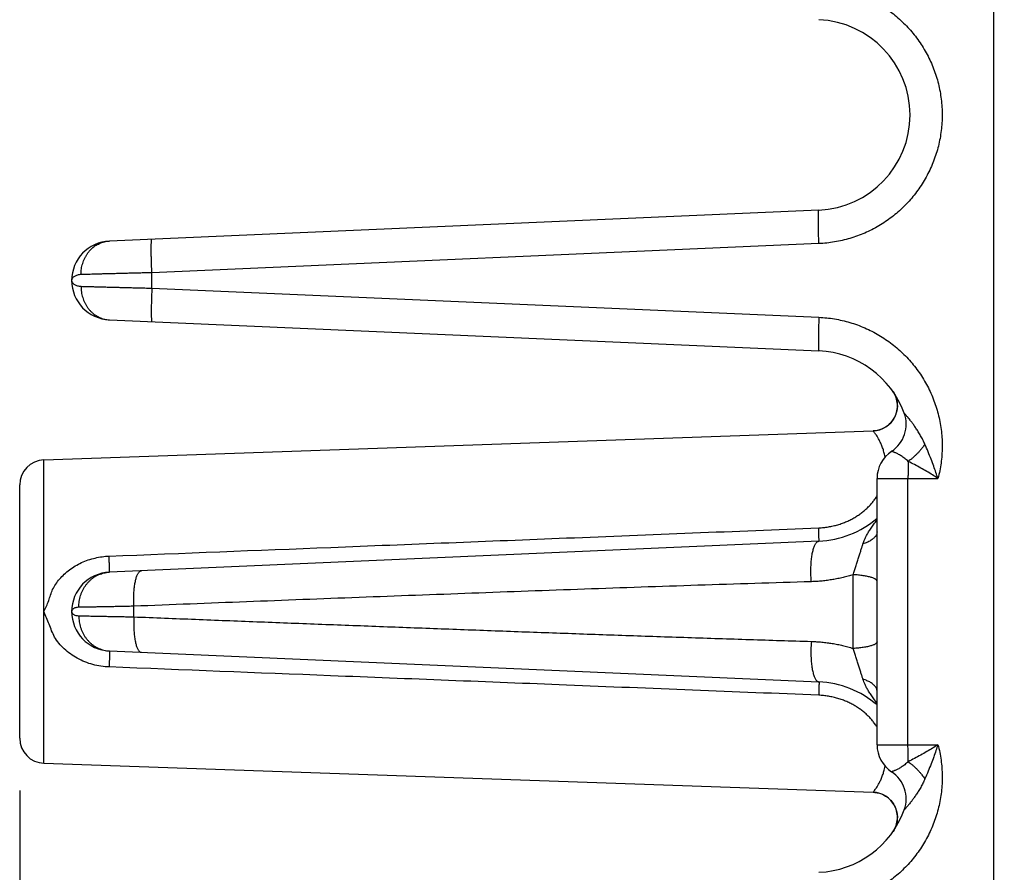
# Model space of a CAD drawing. Header units: inches. Extents: x 0 to 22, y 0 to 17.
# Tile 20 of 42: x 10.1 to 11.3, y 5.4 to 6.5. Entities that reach past the tile are written whole.
import ezdxf

# ---------------------------------------------------------------- set-up
doc = ezdxf.new("R2010")
doc.units = ezdxf.units.IN
doc.header["$LTSCALE"] = 1.21
doc.header["$MEASUREMENT"] = 0
doc.layers.get('0').update_dxf_attribs({"linetype": 'CONTINUOUS'})
doc.layers.add('DIMENSIONS', color=7, linetype='CONTINUOUS')
doc.styles.get("Standard").update_dxf_attribs({"font": 'txt', "width": 0.8})
doc.dimstyles.new('DIMSTYLE_1', dxfattribs={"dimtxt": 0.125, "dimasz": 0.18, "dimexe": 0.18, "dimexo": 0.0625, "dimgap": 0.09, "dimtad": 0, "dimtih": 1, "dimtoh": 1, "dimdec": 3, "dimzin": 4, "dimdsep": 46, "dimtxsty": 'STANDARD', "dimblk": '_FILLED', "dimblk1": '_FILLED', "dimblk2": '_FILLED', "dimcen": 0.09, "dimadec": 0, "dimazin": 0, "dimtp": 0.01, "dimtm": 0.01, "dimtfac": 1, "dimtdec": 3, "dimtofl": 0, "dimtmove": 0, "dimatfit": 3, "dimldrblk": '_FILLED', "dimfxl": 1, "dimtolj": 1, "dimtzin": 4, "dimarcsym": 0})

# ---------------------------------------------------------------- blocks, each defined once
blk = doc.blocks.new('_FILLED')
at = {"color": 0, "linetype": 'BYBLOCK'}
blk.add_solid([(0, 0), (-1, 0.1736), (-1, -0.1736)], dxfattribs=at)
blk = doc.blocks.new('*D4')
at = {"layer": 'DIMENSIONS', "color": 2, "linetype": 'CONTINUOUS'}
for p, q in [((13.1536, 6.3215), (13.1536, 2.3927)), ((10.1006, 5.5392), (10.1006, 2.3927)), ((10.1006, 2.5177), (10.9378, 2.5177)), ((13.1536, 2.5177), (12.3878, 2.5177))]:
    blk.add_line(p, q, dxfattribs=at)
at = {"layer": 'DIMENSIONS', "color": 2, "linetype": 'CONTINUOUS', "xscale": 0.18, "yscale": 0.18, "zscale": 0.18, "rotation": 180}
blk.add_blockref('_FILLED', (10.1006, 2.5177), dxfattribs=at)
at = {"layer": 'DIMENSIONS', "color": 2, "linetype": 'CONTINUOUS', "xscale": 0.18, "yscale": 0.18, "zscale": 0.18}
blk.add_blockref('_FILLED', (13.1536, 2.5177), dxfattribs=at)
at = {"layer": 'DIMENSIONS', "color": 2, "linetype": 'CONTINUOUS', "width": 0.8}
for s, p in [('[', (11.6253, 2.4552)), (']', (12.2253, 2.4552)), ('3.053', (11.0003, 2.4552)), ('77.55', (11.7253, 2.4552))]:
    blk.add_text(s, height=0.125, dxfattribs=at).set_placement(p)

msp = doc.modelspace()

# ---------------------------------------------------------------- linework, layer by layer
at = {"color": 7, "linetype": 'CONTINUOUS'}
for p, q in [((11.2626, 4.0177), (11.2626, 7.5677)), ((11.0539, 6.2316), (10.2076, 6.1947)), ((11.0539, 6.1917), (10.2582, 6.1569)), ((10.2582, 6.1385), (10.2582, 6.1569)), ((10.1626, 6.1477), (10.1626, 6.1477)), ((10.2582, 6.1385), (11.0539, 6.1038)), ((10.2076, 6.1008), (11.0539, 6.0638)), ((11.1421, 6.0154), (11.1435, 6.0131)), ((10.1296, 5.9337), (11.1185, 5.9683)), ((10.1296, 5.5717), (10.1296, 5.9337)), ((11.1232, 5.5938), (11.1232, 5.9116)), ((11.1232, 5.9116), (11.1959, 5.9116)), ((11.1601, 5.5938), (11.1601, 5.9116)), ((10.1006, 5.6017), (10.1006, 5.9037)), ((11.0539, 5.8366), (10.2076, 5.7997)), ((11.0946, 5.7087), (11.0946, 5.7967)), ((10.2367, 5.7464), (10.2367, 5.759)), ((10.1626, 5.7527), (10.1626, 5.7527)), ((10.2076, 5.7058), (11.0539, 5.6688)), ((11.1232, 5.5938), (11.1959, 5.5938)), ((10.1296, 5.5717), (11.1185, 5.5372)), ((11.1377, 5.5294), (11.1396, 5.5274)), ((11.1396, 5.5275), (11.1413, 5.5254)), ((11.1413, 5.5254), (11.1429, 5.5232)), ((11.1429, 5.5232), (11.1442, 5.5208)), ((11.1442, 5.5208), (11.1453, 5.5183)), ((11.1453, 5.5184), (11.1462, 5.5158)), ((11.1462, 5.5158), (11.1469, 5.5132)), ((11.1469, 5.5132), (11.1473, 5.5105)), ((11.1473, 5.5105), (11.1475, 5.5078)), ((11.1458, 5.4972), (11.1447, 5.4947)), ((11.1465, 5.4998), (11.1457, 5.4972)), ((11.1471, 5.5024), (11.1465, 5.4998)), ((11.1474, 5.5051), (11.1471, 5.5024)), ((11.1475, 5.5078), (11.1474, 5.5051)), ((11.1435, 5.4923), (11.1423, 5.4904)), ((11.1447, 5.4947), (11.1435, 5.4923))]:
    msp.add_line(p, q, dxfattribs=at)
for points in [[(11.1435, 6.0131), (11.1447, 6.0107), (11.1457, 6.0082), (11.1465, 6.0057), (11.1471, 6.003), (11.1474, 6.0003), (11.1475, 5.9976), (11.1473, 5.9949), (11.1469, 5.9923), (11.1462, 5.9896), (11.1453, 5.9871), (11.1442, 5.9846), (11.1429, 5.9823), (11.1413, 5.9801), (11.1396, 5.978), (11.1377, 5.9761), (11.1356, 5.9743), (11.1334, 5.9728), (11.131, 5.9715), (11.1286, 5.9704)], [(11.1286, 5.9704), (11.126, 5.9695), (11.1234, 5.9688), (11.1207, 5.9684), (11.1185, 5.9683)], [(11.1185, 5.5372), (11.1207, 5.537), (11.1234, 5.5366), (11.126, 5.5359), (11.1286, 5.5351)], [(11.1207, 5.537), (11.1234, 5.5366), (11.126, 5.5359)], [(11.1286, 5.5351), (11.131, 5.534), (11.1334, 5.5326), (11.1356, 5.5311), (11.1377, 5.5294)]]:
    msp.add_lwpolyline(points, dxfattribs=at)
for centre, radius, start, end in [((11.0489, 6.3452), 0.1137, 272.5, 87.5), ((10.2096, 6.1477), 0.047, 92.4972, 267.4997), ((11.0489, 5.9502), 0.1137, 20.1643, 87.5), ((11.1175, 5.9982), 0.03, 271.9987, 34.3471), ((11.1194, 5.9761), 0.0386, 303.3294, 20.1662), ((11.1618, 5.9116), 0.0386, 123.3294, 180), ((10.1306, 5.9037), 0.03, 92, 180), ((11.0489, 5.9502), 0.1137, 272.5, 310.828), ((10.2096, 5.7527), 0.047, 92.5, 267.5), ((11.0489, 5.5552), 0.1137, 49.1718, 87.5), ((10.1306, 5.6017), 0.03, 180, 268), ((11.1618, 5.5938), 0.0386, 180, 236.6706), ((11.1194, 5.5293), 0.0386, 339.8341, 56.6706), ((11.1175, 5.5072), 0.03, 325.6798, 88.002), ((11.0489, 5.5552), 0.1137, 272.5, 339.8358)]:
    msp.add_arc(centre, radius, start, end, dxfattribs=at)
for points, knots in [([(11.0539, 6.4988), (11.057, 6.4986), (11.0632, 6.4982), (11.0726, 6.4969), (11.0818, 6.4951), (11.0909, 6.4927), (11.0998, 6.4897), (11.1086, 6.4862), (11.1171, 6.4822), (11.1253, 6.4777), (11.1333, 6.4727), (11.1409, 6.4672), (11.1481, 6.4612), (11.155, 6.4548), (11.1615, 6.448), (11.1676, 6.4409), (11.1732, 6.4333), (11.1784, 6.4255), (11.183, 6.4173), (11.1871, 6.4089), (11.1908, 6.4003), (11.1939, 6.3914), (11.1964, 6.3824), (11.1984, 6.3732), (11.1998, 6.3639), (11.2007, 6.3546), (11.201, 6.3452), (11.2007, 6.3358), (11.1998, 6.3265), (11.1984, 6.3172), (11.1964, 6.308), (11.1939, 6.299), (11.1908, 6.2902), (11.1871, 6.2815), (11.183, 6.2731), (11.1783, 6.2649), (11.1732, 6.2571), (11.1676, 6.2496), (11.1615, 6.2424), (11.155, 6.2356), (11.1481, 6.2292), (11.1409, 6.2233), (11.1332, 6.2178), (11.1253, 6.2127), (11.1171, 6.2082), (11.1085, 6.2042), (11.0998, 6.2007), (11.0909, 6.1978), (11.0818, 6.1954), (11.0726, 6.1935), (11.0632, 6.1923), (11.057, 6.1918), (11.0539, 6.1917)], [0, 0, 0, 0, 0.019975, 0.039999, 0.060045, 0.080091, 0.100121, 0.120144, 0.140168, 0.160191, 0.180209, 0.200223, 0.220231, 0.240235, 0.260235, 0.280231, 0.300223, 0.320212, 0.340197, 0.36018, 0.38016, 0.400139, 0.420116, 0.440092, 0.460067, 0.480042, 0.500017, 0.519992, 0.539967, 0.559943, 0.579919, 0.599896, 0.619874, 0.639854, 0.659836, 0.679821, 0.699808, 0.719799, 0.739794, 0.759793, 0.779796, 0.799803, 0.819815, 0.839833, 0.859855, 0.879877, 0.899899, 0.919929, 0.939973, 0.960015, 0.980032, 1, 1, 1, 1]), ([(11.0539, 6.1917), (11.0538, 6.1928), (11.0537, 6.1951), (11.0536, 6.1986), (11.0535, 6.202), (11.0534, 6.2053), (11.0533, 6.2085), (11.0532, 6.2116), (11.0532, 6.2145), (11.0532, 6.2173), (11.0532, 6.2198), (11.0532, 6.2222), (11.0532, 6.2243), (11.0532, 6.2262), (11.0533, 6.2278), (11.0534, 6.2291), (11.0535, 6.2302), (11.0536, 6.2309), (11.0537, 6.2314), (11.0538, 6.2316), (11.0539, 6.2316)], [0, 0, 0, 0, 0.086901, 0.173129, 0.258031, 0.340963, 0.421297, 0.498426, 0.571764, 0.640759, 0.704887, 0.763666, 0.816653, 0.863452, 0.903716, 0.937151, 0.963528, 0.982695, 0.994642, 1, 1, 1, 1]), ([(10.1738, 6.1547), (10.1738, 6.1559), (10.1738, 6.1581), (10.1742, 6.1615), (10.1748, 6.1648), (10.1757, 6.1681), (10.1768, 6.1712), (10.1781, 6.1743), (10.1797, 6.1772), (10.1814, 6.1799), (10.1834, 6.1825), (10.1856, 6.1848), (10.1879, 6.187), (10.1904, 6.1889), (10.193, 6.1905), (10.1958, 6.1919), (10.1986, 6.193), (10.2016, 6.1939), (10.2045, 6.1945), (10.2066, 6.1946), (10.2076, 6.1947)], [0, 0, 0, 0, 0.058843, 0.117555, 0.176052, 0.234253, 0.292085, 0.349484, 0.406398, 0.462787, 0.518625, 0.573904, 0.628629, 0.682822, 0.736524, 0.789787, 0.842681, 0.895286, 0.947693, 1, 1, 1, 1]), ([(10.2582, 6.1569), (10.2582, 6.1581), (10.2581, 6.1604), (10.258, 6.1638), (10.2579, 6.1672), (10.2578, 6.1705), (10.2577, 6.1738), (10.2576, 6.1768), (10.2576, 6.1798), (10.2575, 6.1825), (10.2575, 6.1851), (10.2575, 6.1874), (10.2576, 6.1896), (10.2576, 6.1914), (10.2577, 6.193), (10.2577, 6.1944), (10.2578, 6.1954), (10.258, 6.1962), (10.258, 6.1966), (10.2582, 6.1969), (10.2582, 6.1969)], [0, 0, 0, 0, 0.086901, 0.173129, 0.258031, 0.340963, 0.421298, 0.498426, 0.571765, 0.640759, 0.704888, 0.763667, 0.816654, 0.863453, 0.903716, 0.937152, 0.963529, 0.982695, 0.994642, 1, 1, 1, 1]), ([(10.1738, 6.1547), (10.173, 6.1547), (10.1716, 6.1546), (10.1695, 6.1541), (10.1675, 6.1535), (10.1658, 6.1526), (10.1645, 6.1516), (10.1634, 6.1504), (10.1628, 6.1491), (10.1626, 6.1482), (10.1626, 6.1477)], [0, 0, 0, 0, 0.154146, 0.304815, 0.448153, 0.58107, 0.701671, 0.810222, 0.908679, 1, 1, 1, 1]), ([(10.2582, 6.1569), (10.2561, 6.1569), (10.2517, 6.1568), (10.2452, 6.1566), (10.2388, 6.1564), (10.2325, 6.1563), (10.2263, 6.1561), (10.2203, 6.1559), (10.2145, 6.1558), (10.2089, 6.1556), (10.2035, 6.1555), (10.1983, 6.1554), (10.1934, 6.1552), (10.1889, 6.1551), (10.1846, 6.155), (10.1807, 6.1549), (10.1771, 6.1548), (10.1749, 6.1547), (10.1738, 6.1547)], [0, 0, 0, 0, 0.077517, 0.15446, 0.230479, 0.305247, 0.378453, 0.449795, 0.518978, 0.585714, 0.649721, 0.710728, 0.768473, 0.822707, 0.873189, 0.919698, 0.962031, 1, 1, 1, 1]), ([(10.1626, 6.1477), (10.1626, 6.1472), (10.1628, 6.1463), (10.1634, 6.1451), (10.1645, 6.1439), (10.1658, 6.1428), (10.1675, 6.1419), (10.1695, 6.1413), (10.1716, 6.1409), (10.173, 6.1407), (10.1738, 6.1407)], [0, 0, 0, 0, 0.090414, 0.189012, 0.297597, 0.418302, 0.551295, 0.694711, 0.845551, 1, 1, 1, 1]), ([(10.1738, 6.1407), (10.1738, 6.1396), (10.1738, 6.1373), (10.1742, 6.1339), (10.1748, 6.1306), (10.1757, 6.1274), (10.1768, 6.1242), (10.1781, 6.1212), (10.1797, 6.1183), (10.1814, 6.1155), (10.1834, 6.113), (10.1856, 6.1106), (10.1879, 6.1085), (10.1904, 6.1066), (10.193, 6.1049), (10.1958, 6.1035), (10.1986, 6.1024), (10.2016, 6.1015), (10.2045, 6.101), (10.2066, 6.1008), (10.2076, 6.1008)], [0, 0, 0, 0, 0.058842, 0.117555, 0.176052, 0.234253, 0.292085, 0.349484, 0.406397, 0.462786, 0.518625, 0.573904, 0.628628, 0.682822, 0.736523, 0.789786, 0.84268, 0.895286, 0.947693, 1, 1, 1, 1]), ([(10.1738, 6.1407), (10.1749, 6.1407), (10.1771, 6.1406), (10.1807, 6.1405), (10.1846, 6.1404), (10.1889, 6.1403), (10.1934, 6.1402), (10.1983, 6.1401), (10.2035, 6.1399), (10.2089, 6.1398), (10.2145, 6.1396), (10.2203, 6.1395), (10.2263, 6.1393), (10.2325, 6.1392), (10.2388, 6.139), (10.2452, 6.1388), (10.2517, 6.1387), (10.2561, 6.1386), (10.2582, 6.1385)], [0, 0, 0, 0, 0.037969, 0.080302, 0.126811, 0.177293, 0.231526, 0.289271, 0.350278, 0.414285, 0.481021, 0.550204, 0.621546, 0.694753, 0.76952, 0.84554, 0.922483, 1, 1, 1, 1]), ([(10.2582, 6.1385), (10.2582, 6.1373), (10.2581, 6.135), (10.258, 6.1316), (10.2579, 6.1282), (10.2578, 6.1249), (10.2577, 6.1217), (10.2576, 6.1186), (10.2576, 6.1157), (10.2575, 6.1129), (10.2575, 6.1103), (10.2575, 6.108), (10.2576, 6.1059), (10.2576, 6.104), (10.2577, 6.1024), (10.2577, 6.1011), (10.2578, 6.1), (10.258, 6.0992), (10.258, 6.0988), (10.2582, 6.0985), (10.2582, 6.0985)], [0, 0, 0, 0, 0.086901, 0.173129, 0.258031, 0.340963, 0.421298, 0.498426, 0.571765, 0.640759, 0.704888, 0.763667, 0.816654, 0.863453, 0.903716, 0.937152, 0.963529, 0.982695, 0.994642, 1, 1, 1, 1]), ([(11.0539, 6.1038), (11.0538, 6.1026), (11.0537, 6.1003), (11.0536, 6.0969), (11.0535, 6.0935), (11.0534, 6.0901), (11.0533, 6.0869), (11.0532, 6.0839), (11.0532, 6.0809), (11.0532, 6.0782), (11.0532, 6.0756), (11.0532, 6.0733), (11.0532, 6.0711), (11.0532, 6.0693), (11.0533, 6.0677), (11.0534, 6.0663), (11.0535, 6.0653), (11.0536, 6.0645), (11.0537, 6.0641), (11.0538, 6.0638), (11.0539, 6.0638)], [0, 0, 0, 0, 0.086901, 0.173129, 0.258031, 0.340963, 0.421297, 0.498426, 0.571765, 0.640759, 0.704887, 0.763666, 0.816653, 0.863452, 0.903716, 0.937151, 0.963528, 0.982695, 0.994642, 1, 1, 1, 1]), ([(11.0539, 6.1038), (11.057, 6.1036), (11.0632, 6.1032), (11.0725, 6.1019), (11.0817, 6.1001), (11.0908, 6.0977), (11.0998, 6.0947), (11.1086, 6.0912), (11.1172, 6.0871), (11.1255, 6.0826), (11.1335, 6.0775), (11.1412, 6.072), (11.1485, 6.0659), (11.1554, 6.0595), (11.1619, 6.0526), (11.168, 6.0454), (11.1736, 6.0378), (11.1788, 6.0298), (11.1834, 6.0216), (11.1875, 6.0131), (11.1911, 6.0043), (11.1942, 5.9954), (11.1967, 5.9863), (11.1986, 5.977), (11.2, 5.9676), (11.2008, 5.9582), (11.201, 5.9487), (11.2006, 5.9393), (11.1996, 5.9299), (11.1981, 5.9207), (11.1967, 5.9146), (11.1959, 5.9116)], [0, 0, 0, 0, 0.034029, 0.068256, 0.102644, 0.137154, 0.171744, 0.206372, 0.240997, 0.275581, 0.310127, 0.344655, 0.379186, 0.413733, 0.448296, 0.482865, 0.517436, 0.552001, 0.586554, 0.621089, 0.6556, 0.690105, 0.724626, 0.759188, 0.793792, 0.8284, 0.86297, 0.897457, 0.931818, 0.966012, 1, 1, 1, 1]), ([(11.1804, 5.9523), (11.1796, 5.954), (11.178, 5.9575), (11.1753, 5.9625), (11.1725, 5.9671), (11.1697, 5.9714), (11.1671, 5.9751), (11.1648, 5.9783), (11.1627, 5.9809), (11.161, 5.983), (11.1596, 5.9848), (11.1584, 5.9861), (11.1575, 5.9872), (11.1568, 5.988), (11.1563, 5.9886), (11.156, 5.989), (11.1558, 5.9892), (11.1557, 5.9894), (11.1556, 5.9894)], [0, 0, 0, 0, 0.127458, 0.254488, 0.377743, 0.493238, 0.596032, 0.683689, 0.756822, 0.817366, 0.866783, 0.906269, 0.937118, 0.96056, 0.977707, 0.989505, 0.996837, 1, 1, 1, 1]), ([(11.1328, 5.9369), (11.1326, 5.9381), (11.132, 5.941), (11.1308, 5.9455), (11.1291, 5.9503), (11.1272, 5.9546), (11.1252, 5.9584), (11.1233, 5.9616), (11.1217, 5.9641), (11.1203, 5.9659), (11.1194, 5.9672), (11.1188, 5.9679), (11.1186, 5.9682), (11.1185, 5.9683)], [0, 0, 0, 0, 0.105032, 0.254819, 0.400736, 0.538886, 0.663612, 0.769941, 0.855764, 0.920722, 0.965592, 0.991607, 1, 1, 1, 1]), ([(11.1604, 5.9318), (11.1597, 5.9325), (11.1584, 5.9337), (11.1563, 5.9355), (11.1542, 5.937), (11.1521, 5.9384), (11.15, 5.9396), (11.1481, 5.9407), (11.1464, 5.9415), (11.1449, 5.9422), (11.1436, 5.9427), (11.1426, 5.9432), (11.1418, 5.9435), (11.1412, 5.9437), (11.1408, 5.9438), (11.1407, 5.9439), (11.1406, 5.9439)], [0, 0, 0, 0, 0.118444, 0.235915, 0.350149, 0.458888, 0.560192, 0.652526, 0.734752, 0.806137, 0.866261, 0.914987, 0.952458, 0.978956, 0.994727, 1, 1, 1, 1]), ([(11.1804, 5.9523), (11.1798, 5.9515), (11.1786, 5.9498), (11.1766, 5.9473), (11.1746, 5.9448), (11.1724, 5.9424), (11.1701, 5.9401), (11.1678, 5.9379), (11.1654, 5.9357), (11.1629, 5.9337), (11.1612, 5.9324), (11.1604, 5.9318)], [0, 0, 0, 0, 0.107157, 0.216805, 0.32832, 0.441058, 0.55436, 0.667564, 0.780006, 0.891031, 1, 1, 1, 1]), ([(11.1959, 5.9116), (11.1951, 5.9139), (11.1934, 5.9188), (11.1907, 5.9264), (11.1876, 5.9346), (11.1842, 5.9434), (11.1817, 5.9493), (11.1804, 5.9523)], [0, 0, 0, 0, 0.168137, 0.35484, 0.557501, 0.773468, 1, 1, 1, 1]), ([(11.1604, 5.9318), (11.1604, 5.931), (11.1603, 5.9295), (11.1603, 5.9271), (11.1602, 5.9246), (11.1602, 5.9221), (11.1602, 5.9195), (11.1602, 5.9169), (11.1601, 5.9143), (11.1601, 5.9125), (11.1601, 5.9116)], [0, 0, 0, 0, 0.115278, 0.234316, 0.356587, 0.481652, 0.609108, 0.738368, 0.86884, 1, 1, 1, 1]), ([(11.1959, 5.9116), (11.1938, 5.913), (11.1894, 5.9158), (11.1825, 5.9199), (11.1753, 5.924), (11.1679, 5.928), (11.1629, 5.9306), (11.1604, 5.9318)], [0, 0, 0, 0, 0.187729, 0.384219, 0.586906, 0.793083, 1, 1, 1, 1]), ([(11.0536, 5.8526), (11.0556, 5.8526), (11.0594, 5.8529), (11.0652, 5.8537), (11.0709, 5.8548), (11.0764, 5.8562), (11.0818, 5.858), (11.087, 5.8601), (11.0919, 5.8624), (11.0966, 5.865), (11.1011, 5.8678), (11.1052, 5.8708), (11.1091, 5.874), (11.1128, 5.8775), (11.1161, 5.881), (11.1192, 5.8848), (11.1216, 5.888), (11.1229, 5.89), (11.1233, 5.8907)], [0, 0, 0, 0, 0.07054, 0.141039, 0.211209, 0.280769, 0.34946, 0.417024, 0.483245, 0.548106, 0.611672, 0.674008, 0.735233, 0.795476, 0.854839, 0.913475, 0.971614, 1, 1, 1, 1]), ([(11.1064, 5.8334), (11.1067, 5.8344), (11.1074, 5.8366), (11.1089, 5.8401), (11.1108, 5.8438), (11.1132, 5.8479), (11.1161, 5.8523), (11.1195, 5.8571), (11.1219, 5.8603), (11.1232, 5.862)], [0, 0, 0, 0, 0.098915, 0.21033, 0.335801, 0.476642, 0.634169, 0.809419, 1, 1, 1, 1]), ([(10.2073, 5.8189), (10.2954, 5.8223), (10.4773, 5.8295), (10.7594, 5.8407), (10.9534, 5.8485), (11.0536, 5.8526)], [0, 0, 0, 0, 0.312217, 0.64467, 1, 1, 1, 1]), ([(11.0539, 5.8366), (11.0539, 5.8366), (11.0539, 5.8369), (11.054, 5.8372), (11.054, 5.8378), (11.054, 5.8386), (11.054, 5.8397), (11.0539, 5.841), (11.0539, 5.8425), (11.0539, 5.8442), (11.0538, 5.8461), (11.0538, 5.8481), (11.0537, 5.8503), (11.0536, 5.8518), (11.0536, 5.8526)], [0, 0, 0, 0, 0.008137, 0.031193, 0.069235, 0.121993, 0.189051, 0.269871, 0.363798, 0.47007, 0.587825, 0.716107, 0.853872, 1, 1, 1, 1]), ([(11.1232, 5.848), (11.1232, 5.8476), (11.1232, 5.8466), (11.1228, 5.8451), (11.1221, 5.8437), (11.1212, 5.8423), (11.1201, 5.841), (11.1187, 5.8397), (11.1172, 5.8384), (11.1154, 5.8373), (11.1134, 5.8362), (11.1112, 5.8351), (11.1088, 5.8342), (11.1072, 5.8336), (11.1064, 5.8334)], [0, 0, 0, 0, 0.06076, 0.122976, 0.18797, 0.256838, 0.330408, 0.409251, 0.493707, 0.583916, 0.67986, 0.781381, 0.888214, 1, 1, 1, 1]), ([(11.0449, 5.7883), (11.0448, 5.7895), (11.0446, 5.7919), (11.0444, 5.7955), (11.0444, 5.799), (11.0443, 5.8026), (11.0444, 5.806), (11.0446, 5.8094), (11.0448, 5.8127), (11.0451, 5.8159), (11.0455, 5.8189), (11.046, 5.8217), (11.0465, 5.8244), (11.0472, 5.8268), (11.0478, 5.829), (11.0485, 5.8309), (11.0493, 5.8326), (11.0501, 5.834), (11.051, 5.8351), (11.0519, 5.8359), (11.0529, 5.8365), (11.0536, 5.8366), (11.0539, 5.8366)], [0, 0, 0, 0, 0.069635, 0.139607, 0.209439, 0.278653, 0.346778, 0.413352, 0.477927, 0.540076, 0.599393, 0.655503, 0.708065, 0.756779, 0.801398, 0.841737, 0.877695, 0.909286, 0.936687, 0.960325, 0.981002, 1, 1, 1, 1]), ([(11.0946, 5.7967), (11.0951, 5.7983), (11.0962, 5.8016), (11.0978, 5.8066), (11.0994, 5.8116), (11.101, 5.8166), (11.1026, 5.8214), (11.104, 5.8258), (11.1053, 5.8298), (11.106, 5.8322), (11.1064, 5.8334)], [0, 0, 0, 0, 0.130614, 0.267676, 0.407085, 0.544684, 0.67626, 0.798249, 0.907222, 1, 1, 1, 1]), ([(10.1296, 5.7527), (10.1316, 5.757), (10.1355, 5.7655), (10.1393, 5.7796), (10.1481, 5.7921), (10.1598, 5.8031), (10.1743, 5.8117), (10.1904, 5.8171), (10.2017, 5.8186), (10.2073, 5.8189)], [0, 0, 0, 0, 0.129234, 0.256168, 0.392605, 0.538477, 0.691607, 0.847414, 1, 1, 1, 1]), ([(10.2076, 5.7997), (10.2076, 5.7997), (10.2076, 5.7999), (10.2077, 5.8002), (10.2077, 5.8009), (10.2077, 5.8018), (10.2077, 5.8029), (10.2077, 5.8043), (10.2077, 5.8058), (10.2076, 5.8076), (10.2076, 5.8095), (10.2075, 5.8117), (10.2075, 5.8139), (10.2074, 5.8164), (10.2073, 5.818), (10.2073, 5.8189)], [0, 0, 0, 0, 0.007298, 0.027463, 0.060651, 0.106628, 0.165021, 0.235341, 0.316993, 0.409282, 0.511425, 0.622549, 0.741708, 0.867884, 1, 1, 1, 1]), ([(10.1712, 5.7578), (10.1712, 5.759), (10.1713, 5.7613), (10.1716, 5.7649), (10.1723, 5.7684), (10.1732, 5.7718), (10.1744, 5.7751), (10.1758, 5.7783), (10.1775, 5.7813), (10.1794, 5.7842), (10.1816, 5.7868), (10.1839, 5.7893), (10.1864, 5.7916), (10.1891, 5.7936), (10.1919, 5.7953), (10.1949, 5.7968), (10.198, 5.7979), (10.2011, 5.7988), (10.2043, 5.7994), (10.2065, 5.7996), (10.2076, 5.7997)], [0, 0, 0, 0, 0.058056, 0.116015, 0.173809, 0.231378, 0.288664, 0.34562, 0.402205, 0.458389, 0.514154, 0.569493, 0.624412, 0.678928, 0.733072, 0.786885, 0.84042, 0.893738, 0.946907, 1, 1, 1, 1]), ([(10.2367, 5.759), (10.2367, 5.7602), (10.2366, 5.7625), (10.2366, 5.7659), (10.2366, 5.7693), (10.2367, 5.7726), (10.2369, 5.7758), (10.2371, 5.779), (10.2375, 5.7819), (10.2379, 5.7848), (10.2383, 5.7874), (10.2388, 5.7899), (10.2394, 5.7922), (10.24, 5.7942), (10.2407, 5.796), (10.2415, 5.7976), (10.2422, 5.7989), (10.243, 5.7999), (10.2439, 5.8007), (10.2448, 5.8012), (10.2454, 5.8013), (10.2457, 5.8013)], [0, 0, 0, 0, 0.076677, 0.152881, 0.228124, 0.301928, 0.373829, 0.443375, 0.510137, 0.573713, 0.633728, 0.689846, 0.741772, 0.789265, 0.832151, 0.87034, 0.903862, 0.932918, 0.957971, 0.979877, 1, 1, 1, 1]), ([(11.0946, 5.7967), (11.0927, 5.7961), (11.0887, 5.7949), (11.0826, 5.7933), (11.0765, 5.792), (11.0703, 5.7908), (11.0641, 5.7899), (11.0578, 5.7891), (11.0514, 5.7886), (11.0471, 5.7884), (11.0449, 5.7883)], [0, 0, 0, 0, 0.123132, 0.24667, 0.370451, 0.49432, 0.618347, 0.743332, 0.87023, 1, 1, 1, 1]), ([(11.1232, 5.7887), (11.1232, 5.789), (11.1231, 5.7895), (11.1226, 5.7902), (11.1219, 5.791), (11.1209, 5.7916), (11.1196, 5.7923), (11.118, 5.7929), (11.1162, 5.7935), (11.1142, 5.7941), (11.1119, 5.7946), (11.1094, 5.7951), (11.1067, 5.7955), (11.1039, 5.7959), (11.1009, 5.7963), (11.0978, 5.7965), (11.0957, 5.7967), (11.0946, 5.7967)], [0, 0, 0, 0, 0.023942, 0.051256, 0.084218, 0.124019, 0.171177, 0.225824, 0.287859, 0.357022, 0.432942, 0.515155, 0.603128, 0.696262, 0.793913, 0.89539, 1, 1, 1, 1]), ([(11.0449, 5.7883), (11.0224, 5.7876), (10.9773, 5.7862), (10.9096, 5.784), (10.8419, 5.7818), (10.7744, 5.7794), (10.7071, 5.777), (10.6399, 5.7745), (10.5727, 5.772), (10.5054, 5.7695), (10.4382, 5.7669), (10.3711, 5.7643), (10.304, 5.7617), (10.2592, 5.7599), (10.2367, 5.759)], [0, 0, 0, 0, 0.083527, 0.167379, 0.251248, 0.334827, 0.417953, 0.500987, 0.58426, 0.667562, 0.750654, 0.833636, 0.916691, 1, 1, 1, 1]), ([(10.1712, 5.7578), (10.1706, 5.7578), (10.1693, 5.7577), (10.1674, 5.7573), (10.1658, 5.7567), (10.1644, 5.7559), (10.1634, 5.755), (10.1628, 5.7539), (10.1626, 5.7531), (10.1626, 5.7527)], [0, 0, 0, 0, 0.18179, 0.355339, 0.515451, 0.658801, 0.785014, 0.896791, 1, 1, 1, 1]), ([(10.2367, 5.759), (10.2345, 5.759), (10.2302, 5.7589), (10.2238, 5.7588), (10.2176, 5.7586), (10.2116, 5.7585), (10.2058, 5.7584), (10.2003, 5.7583), (10.1951, 5.7582), (10.1903, 5.7581), (10.1857, 5.758), (10.1815, 5.7579), (10.1777, 5.7579), (10.1743, 5.7578), (10.1722, 5.7578), (10.1712, 5.7578)], [0, 0, 0, 0, 0.100147, 0.197996, 0.293048, 0.38484, 0.472941, 0.55694, 0.636446, 0.711086, 0.780509, 0.844393, 0.902444, 0.954392, 1, 1, 1, 1]), ([(10.2073, 5.6866), (10.2008, 5.6868), (10.1876, 5.6888), (10.1691, 5.6961), (10.1535, 5.7074), (10.1416, 5.7214), (10.1359, 5.7376), (10.1316, 5.7476), (10.1296, 5.7527)], [0, 0, 0, 0, 0.178439, 0.360437, 0.536401, 0.700377, 0.850788, 1, 1, 1, 1]), ([(10.1626, 5.7527), (10.1626, 5.7523), (10.1628, 5.7516), (10.1634, 5.7505), (10.1644, 5.7495), (10.1658, 5.7487), (10.1674, 5.7481), (10.1693, 5.7478), (10.1706, 5.7477), (10.1712, 5.7477)], [0, 0, 0, 0, 0.103206, 0.214774, 0.340842, 0.484306, 0.64467, 0.818291, 1, 1, 1, 1]), ([(10.1712, 5.7477), (10.1712, 5.7465), (10.1713, 5.7441), (10.1716, 5.7406), (10.1723, 5.7371), (10.1732, 5.7337), (10.1744, 5.7304), (10.1758, 5.7272), (10.1775, 5.7241), (10.1794, 5.7213), (10.1816, 5.7186), (10.1839, 5.7161), (10.1864, 5.7139), (10.1891, 5.7119), (10.1919, 5.7101), (10.1949, 5.7087), (10.198, 5.7075), (10.2011, 5.7066), (10.2043, 5.706), (10.2065, 5.7058), (10.2076, 5.7058)], [0, 0, 0, 0, 0.058057, 0.116016, 0.173811, 0.231379, 0.288666, 0.345622, 0.402207, 0.458391, 0.514156, 0.569495, 0.624414, 0.67893, 0.733073, 0.786886, 0.840421, 0.893739, 0.946907, 1, 1, 1, 1]), ([(10.1712, 5.7477), (10.1722, 5.7476), (10.1743, 5.7476), (10.1777, 5.7476), (10.1815, 5.7475), (10.1857, 5.7474), (10.1903, 5.7473), (10.1951, 5.7472), (10.2003, 5.7471), (10.2058, 5.747), (10.2116, 5.7469), (10.2176, 5.7468), (10.2238, 5.7467), (10.2302, 5.7465), (10.2345, 5.7465), (10.2367, 5.7464)], [0, 0, 0, 0, 0.045608, 0.097557, 0.155607, 0.219491, 0.288914, 0.363554, 0.44306, 0.527059, 0.61516, 0.706951, 0.802004, 0.899853, 1, 1, 1, 1]), ([(10.2367, 5.7464), (10.2367, 5.7453), (10.2366, 5.743), (10.2366, 5.7395), (10.2366, 5.7361), (10.2367, 5.7328), (10.2369, 5.7296), (10.2371, 5.7265), (10.2375, 5.7235), (10.2379, 5.7207), (10.2383, 5.718), (10.2388, 5.7155), (10.2394, 5.7133), (10.24, 5.7112), (10.2407, 5.7094), (10.2415, 5.7079), (10.2422, 5.7065), (10.243, 5.7055), (10.2439, 5.7047), (10.2448, 5.7042), (10.2454, 5.7041), (10.2457, 5.7041)], [0, 0, 0, 0, 0.076679, 0.152883, 0.228128, 0.301934, 0.373835, 0.443382, 0.510145, 0.573721, 0.633736, 0.689853, 0.741778, 0.789271, 0.832156, 0.870344, 0.903865, 0.93292, 0.957972, 0.979877, 1, 1, 1, 1]), ([(10.2367, 5.7464), (10.2612, 5.7454), (10.3101, 5.7435), (10.3834, 5.7406), (10.4566, 5.7378), (10.53, 5.735), (10.6034, 5.7323), (10.6767, 5.7295), (10.7501, 5.7269), (10.8237, 5.7243), (10.8974, 5.7218), (10.9712, 5.7194), (11.0203, 5.7178), (11.0449, 5.7171)], [0, 0, 0, 0, 0.090892, 0.18149, 0.272044, 0.362799, 0.453759, 0.544545, 0.635193, 0.726184, 0.817533, 0.908916, 1, 1, 1, 1]), ([(11.0449, 5.7171), (11.0448, 5.7159), (11.0446, 5.7135), (11.0444, 5.71), (11.0444, 5.7064), (11.0443, 5.7029), (11.0444, 5.6994), (11.0446, 5.696), (11.0448, 5.6927), (11.0451, 5.6895), (11.0455, 5.6865), (11.046, 5.6837), (11.0465, 5.6811), (11.0472, 5.6786), (11.0478, 5.6765), (11.0485, 5.6745), (11.0493, 5.6728), (11.0501, 5.6714), (11.051, 5.6703), (11.0519, 5.6695), (11.0529, 5.669), (11.0536, 5.6688), (11.0539, 5.6688)], [0, 0, 0, 0, 0.069633, 0.139603, 0.209433, 0.278645, 0.346769, 0.413341, 0.477916, 0.540064, 0.599382, 0.655492, 0.708054, 0.756769, 0.801388, 0.841729, 0.877689, 0.909281, 0.936683, 0.960323, 0.981001, 1, 1, 1, 1]), ([(11.0449, 5.7171), (11.047, 5.717), (11.0512, 5.7168), (11.0574, 5.7163), (11.0636, 5.7156), (11.0698, 5.7147), (11.076, 5.7136), (11.0822, 5.7122), (11.0884, 5.7106), (11.0926, 5.7094), (11.0946, 5.7087)], [0, 0, 0, 0, 0.124175, 0.2481, 0.371844, 0.495481, 0.619264, 0.744005, 0.870614, 1, 1, 1, 1]), ([(11.1232, 5.7167), (11.1232, 5.7164), (11.1231, 5.7159), (11.1226, 5.7152), (11.1219, 5.7145), (11.1209, 5.7138), (11.1196, 5.7131), (11.118, 5.7125), (11.1162, 5.7119), (11.1142, 5.7113), (11.1119, 5.7108), (11.1094, 5.7103), (11.1067, 5.7099), (11.1039, 5.7095), (11.1009, 5.7092), (11.0978, 5.7089), (11.0957, 5.7088), (11.0946, 5.7087)], [0, 0, 0, 0, 0.023936, 0.051246, 0.084206, 0.124008, 0.171169, 0.225821, 0.287862, 0.357032, 0.432959, 0.515179, 0.603158, 0.696299, 0.793956, 0.895438, 1, 1, 1, 1]), ([(11.1064, 5.6721), (11.106, 5.6732), (11.1053, 5.6757), (11.104, 5.6796), (11.1026, 5.6841), (11.101, 5.6888), (11.0994, 5.6938), (11.0978, 5.6988), (11.0962, 5.7038), (11.0951, 5.7071), (11.0946, 5.7087)], [0, 0, 0, 0, 0.092984, 0.201963, 0.323845, 0.4553, 0.592832, 0.732232, 0.869313, 1, 1, 1, 1]), ([(10.2076, 5.7058), (10.2076, 5.7058), (10.2076, 5.7055), (10.2077, 5.7052), (10.2077, 5.7045), (10.2077, 5.7036), (10.2077, 5.7025), (10.2077, 5.7012), (10.2077, 5.6996), (10.2076, 5.6978), (10.2076, 5.6959), (10.2075, 5.6938), (10.2075, 5.6915), (10.2074, 5.6891), (10.2073, 5.6874), (10.2073, 5.6866)], [0, 0, 0, 0, 0.007306, 0.027482, 0.06068, 0.106668, 0.165071, 0.235399, 0.317056, 0.409347, 0.511487, 0.622604, 0.74175, 0.867907, 1, 1, 1, 1]), ([(11.0536, 5.6529), (10.9534, 5.6569), (10.7594, 5.6647), (10.4772, 5.6759), (10.2954, 5.6831), (10.2073, 5.6866)], [0, 0, 0, 0, 0.355331, 0.687795, 1, 1, 1, 1]), ([(11.0539, 5.6688), (11.0539, 5.6688), (11.0539, 5.6686), (11.054, 5.6683), (11.054, 5.6676), (11.054, 5.6668), (11.054, 5.6657), (11.0539, 5.6644), (11.0539, 5.6629), (11.0539, 5.6613), (11.0538, 5.6594), (11.0538, 5.6573), (11.0537, 5.6552), (11.0536, 5.6536), (11.0536, 5.6529)], [0, 0, 0, 0, 0.008139, 0.031197, 0.069241, 0.122001, 0.189061, 0.269881, 0.363809, 0.470081, 0.587835, 0.716115, 0.853876, 1, 1, 1, 1]), ([(11.1232, 5.6574), (11.1232, 5.6579), (11.1232, 5.6589), (11.1228, 5.6603), (11.1221, 5.6617), (11.1212, 5.6631), (11.1201, 5.6645), (11.1187, 5.6657), (11.1172, 5.667), (11.1154, 5.6682), (11.1134, 5.6693), (11.1112, 5.6703), (11.1088, 5.6712), (11.1072, 5.6718), (11.1064, 5.6721)], [0, 0, 0, 0, 0.060762, 0.12298, 0.187976, 0.256844, 0.330415, 0.409258, 0.493713, 0.583922, 0.679864, 0.781384, 0.888215, 1, 1, 1, 1]), ([(11.1232, 5.6434), (11.1219, 5.6451), (11.1195, 5.6484), (11.1161, 5.6531), (11.1132, 5.6576), (11.1108, 5.6616), (11.1089, 5.6654), (11.1074, 5.6688), (11.1067, 5.671), (11.1064, 5.6721)], [0, 0, 0, 0, 0.191913, 0.367263, 0.524333, 0.664853, 0.790155, 0.901395, 1, 1, 1, 1]), ([(11.1233, 5.6148), (11.1229, 5.6154), (11.1216, 5.6174), (11.1192, 5.6207), (11.1161, 5.6244), (11.1128, 5.628), (11.1092, 5.6314), (11.1052, 5.6346), (11.1011, 5.6376), (11.0966, 5.6404), (11.0919, 5.643), (11.087, 5.6453), (11.0818, 5.6474), (11.0764, 5.6492), (11.0709, 5.6506), (11.0652, 5.6517), (11.0594, 5.6525), (11.0556, 5.6528), (11.0536, 5.6529)], [0, 0, 0, 0, 0.028169, 0.08632, 0.144963, 0.204305, 0.264542, 0.325773, 0.388111, 0.451675, 0.516528, 0.582722, 0.650266, 0.718965, 0.788561, 0.858788, 0.929366, 1, 1, 1, 1]), ([(11.1959, 5.5938), (11.1967, 5.5908), (11.1981, 5.5847), (11.1996, 5.5755), (11.2006, 5.5661), (11.201, 5.5567), (11.2008, 5.5472), (11.2, 5.5378), (11.1986, 5.5284), (11.1967, 5.5192), (11.1942, 5.51), (11.1911, 5.5011), (11.1875, 5.4924), (11.1834, 5.4839), (11.1788, 5.4756), (11.1736, 5.4677), (11.168, 5.4601), (11.1619, 5.4528), (11.1554, 5.4459), (11.1485, 5.4395), (11.1412, 5.4335), (11.1335, 5.4279), (11.1255, 5.4229), (11.1172, 5.4183), (11.1086, 5.4142), (11.0998, 5.4107), (11.0908, 5.4078), (11.0817, 5.4054), (11.0725, 5.4035), (11.0632, 5.4023), (11.057, 5.4018), (11.0539, 5.4017)], [0, 0, 0, 0, 0.033985, 0.068174, 0.102529, 0.13701, 0.171574, 0.206178, 0.240779, 0.27534, 0.309862, 0.344369, 0.378883, 0.413419, 0.447974, 0.48254, 0.517112, 0.551684, 0.586247, 0.620797, 0.655329, 0.689858, 0.724406, 0.758992, 0.793618, 0.828248, 0.86284, 0.897351, 0.931741, 0.965969, 1, 1, 1, 1]), ([(11.1604, 5.5736), (11.1604, 5.5744), (11.1603, 5.576), (11.1603, 5.5784), (11.1602, 5.5808), (11.1602, 5.5834), (11.1602, 5.5859), (11.1602, 5.5885), (11.1601, 5.5912), (11.1601, 5.5929), (11.1601, 5.5938)], [0, 0, 0, 0, 0.115278, 0.234316, 0.356587, 0.481652, 0.609108, 0.738368, 0.86884, 1, 1, 1, 1]), ([(11.1959, 5.5938), (11.1938, 5.5924), (11.1894, 5.5896), (11.1825, 5.5855), (11.1753, 5.5814), (11.1679, 5.5774), (11.1629, 5.5749), (11.1604, 5.5736)], [0, 0, 0, 0, 0.18774, 0.384243, 0.586945, 0.793123, 1, 1, 1, 1]), ([(11.1959, 5.5938), (11.1951, 5.5915), (11.1934, 5.5866), (11.1907, 5.579), (11.1876, 5.5708), (11.1842, 5.5621), (11.1817, 5.5561), (11.1804, 5.5531)], [0, 0, 0, 0, 0.168096, 0.354776, 0.55743, 0.773415, 1, 1, 1, 1]), ([(11.1185, 5.5372), (11.1186, 5.5372), (11.1188, 5.5376), (11.1194, 5.5383), (11.1203, 5.5395), (11.1217, 5.5414), (11.1233, 5.5439), (11.1252, 5.547), (11.1272, 5.5508), (11.1291, 5.5551), (11.1308, 5.5599), (11.132, 5.5644), (11.1325, 5.5673), (11.1328, 5.5685)], [0, 0, 0, 0, 0.008327, 0.034263, 0.079084, 0.143998, 0.229828, 0.335841, 0.459906, 0.597866, 0.743961, 0.8934, 1, 1, 1, 1]), ([(11.1604, 5.5736), (11.1597, 5.573), (11.1584, 5.5717), (11.1563, 5.57), (11.1542, 5.5684), (11.1521, 5.567), (11.15, 5.5658), (11.1482, 5.5648), (11.1464, 5.5639), (11.1449, 5.5632), (11.1436, 5.5627), (11.1426, 5.5623), (11.1418, 5.562), (11.1412, 5.5617), (11.1408, 5.5616), (11.1407, 5.5616), (11.1406, 5.5616)], [0, 0, 0, 0, 0.118428, 0.235883, 0.350098, 0.458828, 0.560129, 0.652464, 0.734692, 0.806061, 0.866162, 0.914881, 0.95237, 0.978904, 0.99471, 1, 1, 1, 1]), ([(11.1604, 5.5736), (11.1612, 5.573), (11.1629, 5.5717), (11.1654, 5.5697), (11.1678, 5.5676), (11.1701, 5.5653), (11.1724, 5.563), (11.1746, 5.5606), (11.1766, 5.5581), (11.1786, 5.5557), (11.1798, 5.554), (11.1804, 5.5531)], [0, 0, 0, 0, 0.108969, 0.219994, 0.332436, 0.445639, 0.558942, 0.67168, 0.783195, 0.892843, 1, 1, 1, 1]), ([(11.1804, 5.5531), (11.1796, 5.5514), (11.178, 5.548), (11.1753, 5.543), (11.1725, 5.5383), (11.1698, 5.534), (11.1671, 5.5303), (11.1648, 5.5271), (11.1628, 5.5245), (11.161, 5.5224), (11.1596, 5.5207), (11.1584, 5.5193), (11.1575, 5.5183), (11.1568, 5.5174), (11.1563, 5.5169), (11.156, 5.5164), (11.1558, 5.5162), (11.1557, 5.5161), (11.1556, 5.516)], [0, 0, 0, 0, 0.127241, 0.254168, 0.377357, 0.49277, 0.595552, 0.683266, 0.756495, 0.817104, 0.866595, 0.906144, 0.937025, 0.960494, 0.977685, 0.989506, 0.996834, 1, 1, 1, 1])]:
    msp.add_open_spline(points, degree=3, knots=knots, dxfattribs=at)
msp.add_open_spline([(10.1626, 6.1477), (10.1626, 6.1477), (10.1626, 6.1477), (10.1626, 6.1477)], degree=3, dxfattribs=at)
msp.add_open_spline([(10.1626, 6.1477), (10.1626, 6.1477), (10.1626, 6.1477), (10.1626, 6.1477)], degree=3, dxfattribs=at)

# ---------------------------------------------------------------- dimensions: what is measured, and where the dimension line sits
at = {"layer": 'DIMENSIONS', "color": 2, "linetype": 'CONTINUOUS'}
dim = msp.add_linear_dim(base=(10.1006, 2.5177), p1=(13.1536, 6.3215), p2=(10.1006, 5.5392), angle=180, dimstyle='DIMSTYLE_1', dxfattribs=at)
dim.commit()
dim.dimension.update_dxf_attribs({"geometry": '*D4', "text_midpoint": (11.6628, 2.5177), "dimtype": 160})

doc.saveas('drawing.dxf')
